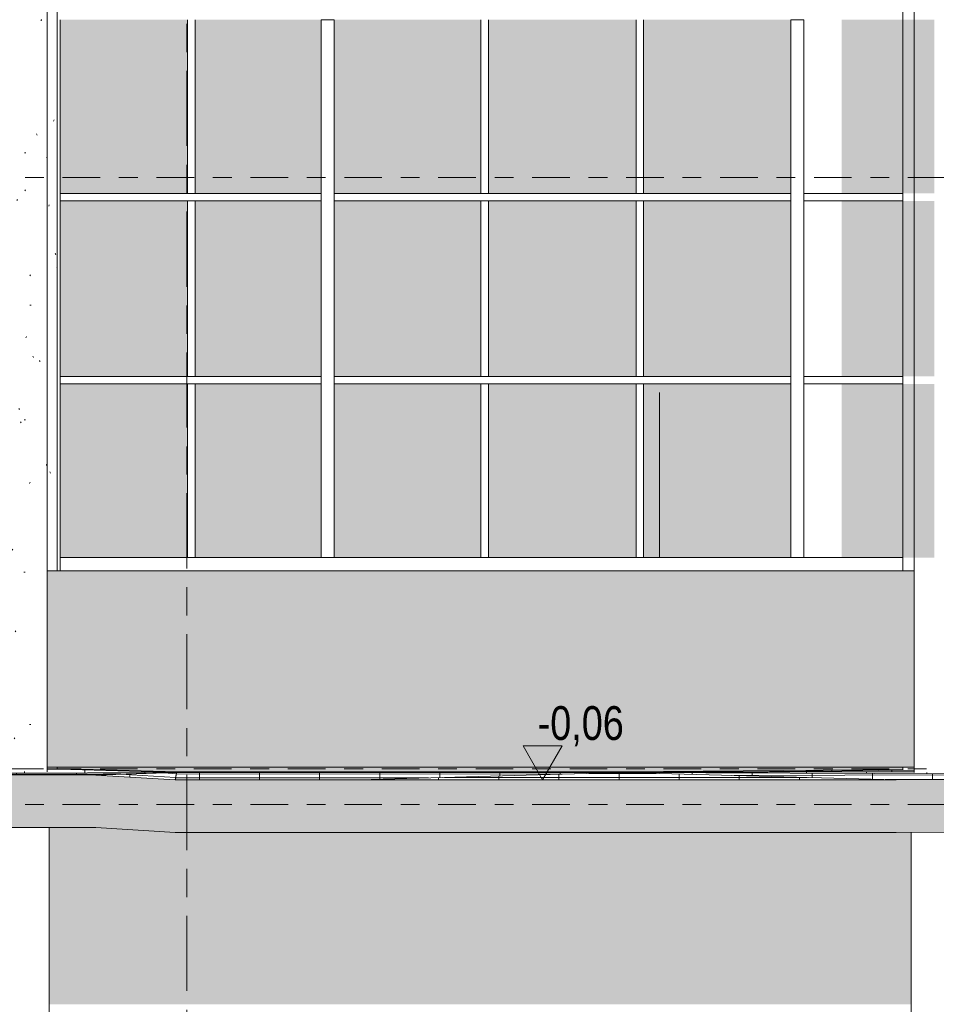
# Model space of a CAD drawing. Header units: metres. Extents: x -32 to 170, y -15 to 869.
# Tile 48 of 66: x 46 to 51, y -4 to 1. Entities that reach past the tile are written whole.
import ezdxf

# ---------------------------------------------------------------- set-up
doc = ezdxf.new("R2010")
doc.units = ezdxf.units.M
doc.header["$XCLIPFRAME"] = 2
doc.linetypes.add('_Ebene_', pattern=[0.4, 0.2, -0.1, 0, -0.1])
doc.linetypes.add('_Rasterlinie_', pattern=[0.75, 0.4, -0.1, 0.15, -0.1])
for name, color, linetype, lineweight in [('A_Ebenen', 130, 'Continuous', 5), ('A_Fassade', 113, 'Continuous', 5), ('A_Geschossdecken', 7, 'Continuous', 5), ('A_Geschossdecken_Oberflächenschraffur', 7, 'Continuous', 5), ('A_Geschossdecken_Schraffur', 7, 'Continuous', 5), ('A_Hoehenkoten', 124, 'Continuous', 5), ('A_Raster', 128, 'Continuous', 5), ('A_Scan-Pixelbild', 213, 'Continuous', 5), ('A_Tragwerksstützen', 7, 'Continuous', 5), ('A_Wand', 244, 'Continuous', 5), ('A_Wände_Oberflächenschraffur', 244, 'Continuous', 5)]:
    doc.layers.add(name, color=color, linetype=linetype, lineweight=lineweight)
doc.styles.add('Arial', font='arial.ttf', dxfattribs={"width": 0.8, "height": 0.18})
picture_1 = doc.add_image_def('image1.jpg', size_in_pixel=(17396, 4678))
pattern_1 = [(0, (52.91895, 18.958), (0.813, 0.203), [0.007, -0.603, 0.007, -0.603, -3.251]), (0, (52.91895, 18.958), (0.813, 0.203), [-1.219, 0.007, -1.212, 0.007, -0.603, -1.422]), (0, (52.91895, 18.958), (0.813, 0.203), [-3.048, 0.007, -0.4, 0.007, -1.009]), (120, (53.22295, 19.06), (-0.5823032, 0.6025787), [0.007, -0.603, 0.007, -0.603, -3.251]), (120, (53.22295, 19.06), (-0.5823032, 0.6025787), [-1.219, 0.007, -1.212, 0.007, -0.603, -1.422]), (120, (53.22295, 19.06), (-0.5823032, 0.6025787), [-3.048, 0.007, -0.4, 0.007, -1.009]), (240, (53.32495, 19.466), (-0.2306968, -0.8055787), [0.007, -0.603, 0.007, -0.603, -3.251]), (240, (53.32495, 19.466), (-0.2306968, -0.8055787), [-1.219, 0.007, -1.212, 0.007, -0.603, -1.422]), (240, (53.32495, 19.466), (-0.2306968, -0.8055787), [-3.048, 0.007, -0.4, 0.007, -1.009])]
pattern_2 = [(358.478, (52.33595, -2.959), (0.000159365, 0.005997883), []), (90, (52.33595, -2.959), (-0.32, 0.008), [])]
pattern_3 = [(0, (52.91895, -2.818), (0, 0.006), []), (90, (52.91895, -2.818), (-0.32, 2e-17), [])]
pattern_4 = [(0.455, (53.09195, -2.746), (-0.00015882, 0.01999937), []), (90, (53.09195, -2.746), (-0.32, -0.003), [])]
pattern_5 = [(356.531, (51.57995, -3.033), (0.00027251, 0.02102203), []), (90, (51.57995, -3.033), (-0.319, 0.019), [])]
pattern_6 = [(359.982, (52.91195, -2.819), (2.199e-06, 0.007), []), (90, (52.91195, -2.819), (-0.32, 2e-17), [])]
pattern_7 = [(359.257, (52.63495, -2.762), (0.00037606, 0.02899756), []), (90, (52.63495, -2.762), (-0.32, 0.004), [])]
pattern_8 = [(0.318, (53.03995, -2.726), (-0.00011655, 0.02099968), []), (90, (53.03995, -2.726), (-0.32, -0.002), [])]
pattern_9 = [(0.115, (52.96195, -2.811), (-1.2043e-05, 0.005999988), []), (90, (52.96195, -2.811), (-0.32, -0.001), [])]
pattern_10 = [(0.101, (52.95695, -2.766), (-3.349e-05, 0.01899997), []), (90, (52.95695, -2.766), (-0.32, -0.001), [])]
pattern_11 = [(0.182, (52.98795, -2.725), (-7.624e-05, 0.02399988), []), (90, (52.98795, -2.725), (-0.32, -0.001), [])]
pattern_12 = [(0, (52.91895, -2.757), (0, 0.021), []), (90, (52.91895, -2.757), (-0.32, 2e-17), [])]
pattern_13 = [(0.005, (52.92095, -2.818), (-5.236e-07, 0.006), []), (90, (52.92095, -2.818), (-0.32, 2e-17), [])]
pattern_14 = [(0.017, (52.92495, -2.758), (-6.23e-06, 0.021), []), (90, (52.92495, -2.758), (-0.32, 2e-17), [])]

# ---------------------------------------------------------------- blocks, each defined once
blk = doc.blocks.new('STB Stütze - rechteckig1 - STB 310 x 310-8104198-B')
at = {"layer": 'A_Tragwerksstützen', "color": 250, "lineweight": 9}
blk.add_line((-12.7148, -9.3128), (-12.7148, -3.1078), dxfattribs=at)
blk = doc.blocks.new('STB Stütze - rechteckig1 - STB 310 x 310-V77-B')
at = {"layer": 'A_Tragwerksstützen', "color": 250, "lineweight": 9}
blk.add_line((-8.1274, -9.3094), (-8.1274, -3.133), dxfattribs=at)
blk = doc.blocks.new('Curtain Wall Steel1 - Curtain Wall Steel-8092597-B')
at = {"layer": 'A_Tragwerksstützen', "color": 250, "lineweight": 9}
for p, q in [((-8.171, 6.1449), (-8.171, -1.7403)), ((-8.11, 6.1449), (-8.11, -2.8152)), ((-9.4658, -1.6703), (-9.4658, -0.7904)), ((-8.171, -2.7865), (-8.171, -2.7994))]:
    blk.add_line(p, q, dxfattribs=at)
blk = doc.blocks.new('FP_84-B')
at = {"layer": 'A_Tragwerksstützen', "color": 250, "lineweight": 9}
blk.add_line((-12.7265, -2.8101), (-12.7265, 6.1449), dxfattribs=at)
at = {"layer": 'A_Tragwerksstützen'}
for p, q in [((-12.7578, 1.1908), (-12.7586, 1.1894)), ((-12.757, 1.1923), (-12.7578, 1.1908)), ((-12.7562, 1.1937), (-12.757, 1.1923)), ((-12.7554, 1.1952), (-12.7562, 1.1937)), ((-12.727, 0.4597), (-12.7272, 0.4583)), ((-12.7268, 0.4612), (-12.727, 0.4597)), ((-12.7266, 0.4626), (-12.7268, 0.4612)), ((-12.7264, 0.4641), (-12.7266, 0.4626)), ((-12.7658, -0.6219), (-12.7667, -0.6205)), ((-12.765, -0.6234), (-12.7658, -0.6219)), ((-12.7642, -0.6249), (-12.765, -0.6234)), ((-12.7633, -0.6263), (-12.7642, -0.6249)), ((-12.7294, -1.1785), (-12.7297, -1.18)), ((-12.729, -1.1771), (-12.7294, -1.1785)), ((-12.7287, -1.1756), (-12.729, -1.1771)), ((-12.7284, -1.1742), (-12.7287, -1.1756))]:
    blk.add_line(p, q, dxfattribs=at)
blk = doc.blocks.new('Curtain Wall Steel16 - Curtain Wall Steel-8092808-B')
at = {"layer": 'A_Tragwerksstützen'}
h = blk.add_hatch(dxfattribs=at)
h.set_pattern_fill('FP_54', color=256, style=0, pattern_type=2)
h.set_pattern_definition([(0, (-6.162, 18.958), (0.813, 0.203), [0.007, -0.603, 0.007, -0.603, -3.251]), (0, (-6.162, 18.958), (0.813, 0.203), [-1.219, 0.007, -1.212, 0.007, -0.603, -1.422]), (0, (-6.162, 18.958), (0.813, 0.203), [-3.048, 0.007, -0.4, 0.007, -1.009]), (120, (-5.858, 19.06), (-0.5823032, 0.6025787), [0.007, -0.603, 0.007, -0.603, -3.251]), (120, (-5.858, 19.06), (-0.5823032, 0.6025787), [-1.219, 0.007, -1.212, 0.007, -0.603, -1.422]), (120, (-5.858, 19.06), (-0.5823032, 0.6025787), [-3.048, 0.007, -0.4, 0.007, -1.009]), (240, (-5.756, 19.466), (-0.2306968, -0.8055787), [0.007, -0.603, 0.007, -0.603, -3.251]), (240, (-5.756, 19.466), (-0.2306968, -0.8055787), [-1.219, 0.007, -1.212, 0.007, -0.603, -1.422]), (240, (-5.756, 19.466), (-0.2306968, -0.8055787), [-3.048, 0.007, -0.4, 0.007, -1.009])])
h.paths.add_polyline_path([(-12.7765, -2.8108), (-12.7765, 6.1449), (-12.9665, 6.1449), (-12.9665, -2.8083)], flags=0)
h = blk.add_hatch(dxfattribs=at)
h.set_pattern_fill('FP_60', color=256, style=0, pattern_type=2)
h.set_pattern_definition([(0, (-7.231, 18.958), (0.761, 0.203), [0.006, -0.565, 0.006, -0.565, -3.046]), (0, (-7.231, 18.958), (0.761, 0.203), [-1.142, 0.006, -1.136, 0.006, -0.565, -1.332]), (0, (-7.231, 18.958), (0.761, 0.203), [-2.855, 0.006, -0.374, 0.006, -0.945]), (118.407, (-6.945, 19.06), (-0.5451132, 0.6021807), [0.007, -0.594, 0.007, -0.594, -3.201]), (118.407, (-6.945, 19.06), (-0.5451132, 0.6021807), [-1.2, 0.007, -1.194, 0.007, -0.594, -1.4]), (118.407, (-6.945, 19.06), (-0.5451132, 0.6021807), [-3.001, 0.007, -0.394, 0.007, -0.994]), (241.593, (-6.85, 19.466), (-0.2160574, -0.805164), [0.007, -0.594, 0.007, -0.594, -3.201]), (241.593, (-6.85, 19.466), (-0.2160574, -0.805164), [-1.2, 0.007, -1.194, 0.007, -0.594, -1.4]), (241.593, (-6.85, 19.466), (-0.2160574, -0.805164), [-3.001, 0.007, -0.394, 0.007, -0.994])])
h.paths.add_polyline_path([(-12.6729, -2.7933), (-12.6729, -2.7865), (-12.7265, -2.7865), (-12.7265, -2.7923), (-12.7236, -2.7923)], flags=0)
h.paths.add_polyline_path([(-12.7265, -1.7403), (-12.6729, -1.7403), (-12.6729, 6.1449), (-12.7265, 6.1449), (-12.7265, 0.7696)], flags=0)
at = {"layer": 'A_Tragwerksstützen', "color": 250, "lineweight": 9}
for p, q in [((-12.6729, 6.1449), (-12.6729, -1.7403)), ((-12.6729, -2.7865), (-12.6729, -2.7933))]:
    blk.add_line(p, q, dxfattribs=at)
blk.add_blockref('FP_84-B', (0, 0), dxfattribs=at)
blk = doc.blocks.new('System Panel - Glazed-8069538-B')
at = {"layer": 'A_Fassade', "lineweight": 9}
blk.add_hatch(color=10, dxfattribs=at).paths.add_polyline_path([(12.7313, -1.6703), (12.7313, -0.7453), (12.2397, -0.7453), (12.2397, -1.6703)], flags=0)
blk = doc.blocks.new('System Panel - Glazed-8069547-B')
at = {"layer": 'A_Fassade', "lineweight": 9}
blk.add_hatch(color=10, dxfattribs=at).paths.add_polyline_path([(12.7313, -0.7053), (12.7313, 0.2297), (12.2397, 0.2297), (12.2397, -0.7053)], flags=0)
blk = doc.blocks.new('System Panel - Glazed-8069537-B')
at = {"layer": 'A_Fassade', "lineweight": 9}
blk.add_hatch(color=10, dxfattribs=at).paths.add_polyline_path([(13.6246, -1.6703), (14.4079, -1.6703), (14.4079, -0.7453), (13.6246, -0.7453)], flags=0)
blk = doc.blocks.new('System Panel - Glazed-8069546-B')
at = {"layer": 'A_Fassade', "lineweight": 9}
blk.add_hatch(color=10, dxfattribs=at).paths.add_polyline_path([(13.6246, -0.7053), (14.4079, -0.7053), (14.4079, 0.2297), (13.6246, 0.2297), (13.6246, -0.7015)], flags=0)
blk = doc.blocks.new('System Panel - Glazed-8069539-B')
at = {"layer": 'A_Fassade', "lineweight": 9}
blk.add_hatch(color=10, dxfattribs=at).paths.add_polyline_path([(10.4114, -1.6703), (10.4114, -0.7453), (9.6256, -0.7453), (9.6256, -1.6703)], flags=0)
blk = doc.blocks.new('System Panel - Glazed-8069548-B')
at = {"layer": 'A_Fassade', "lineweight": 9}
blk.add_hatch(color=10, dxfattribs=at).paths.add_polyline_path([(10.4114, -0.7053), (10.4114, 0.2297), (9.6256, 0.2297), (9.6256, -0.7053)], flags=0)
blk = doc.blocks.new('System Panel - Glazed-8069621-B')
at = {"layer": 'A_Fassade', "lineweight": 9}
blk.add_hatch(color=10, dxfattribs=at).paths.add_polyline_path([(1.5827, -1.6703), (1.5827, -0.7453), (0.8019, -0.7453), (0.8019, -1.6703)], flags=0)
blk = doc.blocks.new('System Panel - Glazed-8069622-B')
at = {"layer": 'A_Fassade', "lineweight": 9}
blk.add_hatch(color=10, dxfattribs=at).paths.add_polyline_path([(1.5827, -0.7053), (1.5827, 0.2297), (0.8019, 0.2297), (0.8019, -0.7053)], flags=0)
blk = doc.blocks.new('System Panel - Glazed-8069627-B')
at = {"layer": 'A_Fassade', "lineweight": 9}
blk.add_hatch(color=10, dxfattribs=at).paths.add_polyline_path([(-11.2674, -1.6703), (-11.2674, -0.7453), (-11.9382, -0.7453), (-11.9382, -1.6703)], flags=0)
blk = doc.blocks.new('System Panel - Glazed-8069628-B')
at = {"layer": 'A_Fassade', "lineweight": 9}
blk.add_hatch(color=10, dxfattribs=at).paths.add_polyline_path([(-11.2674, -0.7053), (-11.2674, 0.2297), (-11.9382, 0.2297), (-11.9382, -0.7053)], flags=0)
blk = doc.blocks.new('System Panel - Glazed-8069629-B')
at = {"layer": 'A_Fassade', "lineweight": 9}
blk.add_hatch(color=10, dxfattribs=at).paths.add_polyline_path([(-12.6565, -1.6703), (-11.9782, -1.6703), (-11.9782, -0.7453), (-12.6565, -0.7453)], flags=0)
at = {"layer": 'A_Fassade', "color": 250, "lineweight": 9}
blk.add_line((-12.6565, -0.7453), (-12.6565, -1.6703), dxfattribs=at)
blk = doc.blocks.new('System Panel - Glazed-8069630-B')
at = {"layer": 'A_Fassade', "lineweight": 9}
blk.add_hatch(color=10, dxfattribs=at).paths.add_polyline_path([(-12.6565, -0.7053), (-11.9782, -0.7053), (-11.9782, 0.2297), (-12.6565, 0.2297)], flags=0)
at = {"layer": 'A_Fassade', "color": 250, "lineweight": 9}
blk.add_line((-12.6565, 0.2297), (-12.6565, -0.7053), dxfattribs=at)
blk = doc.blocks.new('Rectangular Mullion - 70mm x 280mm-V105-B')
at = {"layer": 'A_Fassade', "color": 250, "lineweight": 9}
blk.add_line((-8.7325, -1.6703), (-8.171, -1.6703), dxfattribs=at)
blk = doc.blocks.new('Rectangular Mullion - 70mm x 280mm-8069568-B')
at = {"layer": 'A_Fassade', "color": 250, "lineweight": 9}
blk.add_line((12.7663, -1.6703), (13.6046, -1.6703), dxfattribs=at)
blk = doc.blocks.new('Rectangular Mullion - 70mm x 280mm-8069570-B')
at = {"layer": 'A_Fassade', "color": 250, "lineweight": 9}
blk.add_line((9.6056, -1.6703), (10.4314, -1.6703), dxfattribs=at)
blk = doc.blocks.new('Rectangular Mullion - 70mm x 280mm-8069680-B')
at = {"layer": 'A_Fassade', "color": 250, "lineweight": 9}
blk.add_line((0.7669, -1.6703), (1.6027, -1.6703), dxfattribs=at)
blk = doc.blocks.new('Rectangular Mullion - 70mm x 280mm-8069684-B')
at = {"layer": 'A_Fassade', "color": 250, "lineweight": 9}
blk.add_line((-11.9582, -1.6703), (-11.2324, -1.6703), dxfattribs=at)
blk = doc.blocks.new('Rectangular Mullion - 70mm x 280mm-8069685-B')
at = {"layer": 'A_Fassade', "color": 250, "lineweight": 9}
for p, q in [((-12.6565, -1.7403), (-12.6565, -1.6703)), ((-12.6565, -1.6703), (-11.9582, -1.6703))]:
    blk.add_line(p, q, dxfattribs=at)
blk = doc.blocks.new('Rectangular Mullion - 40mm x100mm-V109-B')
at = {"layer": 'A_Fassade', "color": 250, "lineweight": 9}
for p, q in [((-8.171, -0.7053), (-8.6975, -0.7053)), ((-8.171, -0.7453), (-8.6975, -0.7453))]:
    blk.add_line(p, q, dxfattribs=at)
blk = doc.blocks.new('Rectangular Mullion - 40mm x100mm-8069590-B')
at = {"layer": 'A_Fassade', "color": 250, "lineweight": 9}
for p, q in [((11.2347, -0.7053), (10.4314, -0.7053)), ((11.2347, -0.7453), (10.4314, -0.7453))]:
    blk.add_line(p, q, dxfattribs=at)
blk = doc.blocks.new('Rectangular Mullion - 40mm x100mm-8069591-B')
at = {"layer": 'A_Fassade', "color": 250, "lineweight": 9}
for p, q in [((10.4314, -0.7053), (9.6056, -0.7053)), ((10.4314, -0.7453), (9.6056, -0.7453))]:
    blk.add_line(p, q, dxfattribs=at)
blk = doc.blocks.new('Rectangular Mullion - 40mm x100mm-8069692-B')
at = {"layer": 'A_Fassade', "color": 250, "lineweight": 9}
for p, q in [((1.6027, -0.7053), (0.8019, -0.7053)), ((1.6027, -0.7453), (0.8019, -0.7453))]:
    blk.add_line(p, q, dxfattribs=at)
blk = doc.blocks.new('Rectangular Mullion - 40mm x100mm-8069697-B')
at = {"layer": 'A_Fassade', "color": 250, "lineweight": 9}
for p, q in [((-11.2674, -0.7053), (-11.9582, -0.7053)), ((-11.2674, -0.7453), (-11.9582, -0.7453))]:
    blk.add_line(p, q, dxfattribs=at)
blk = doc.blocks.new('Rectangular Mullion - 40mm x100mm-8069698-B')
at = {"layer": 'A_Fassade', "color": 250, "lineweight": 9}
for p, q in [((-12.6565, -0.7453), (-12.6565, -0.7053)), ((-11.9582, -0.7053), (-12.6565, -0.7053)), ((-11.9582, -0.7453), (-12.6565, -0.7453))]:
    blk.add_line(p, q, dxfattribs=at)
blk = doc.blocks.new('Rectangular Mullion - 70mm x 160mm-8069612-B')
at = {"layer": 'A_Fassade', "color": 250, "lineweight": 9}
for p, q in [((15.2319, -0.7253), (15.2319, -1.6703)), ((15.3019, -0.7253), (15.3019, -1.6703))]:
    blk.add_line(p, q, dxfattribs=at)
blk = doc.blocks.new('Rectangular Mullion - 40mm x100mm-8069611-B')
at = {"layer": 'A_Fassade', "color": 250, "lineweight": 9}
for p, q in [((15.9715, -0.7453), (16.0115, -0.7453)), ((15.9715, -0.7453), (15.9715, -1.6703)), ((16.0115, -0.7453), (16.0115, -1.6703))]:
    blk.add_line(p, q, dxfattribs=at)
blk = doc.blocks.new('Rectangular Mullion - 70mm x 160mm-8069615-B')
at = {"layer": 'A_Fassade', "color": 250, "lineweight": 9}
for p, q in [((15.2319, 0.2497), (15.2319, -0.7253)), ((15.3019, 0.2497), (15.3019, -0.7253))]:
    blk.add_line(p, q, dxfattribs=at)
blk = doc.blocks.new('Rectangular Mullion - 40mm x100mm-8069614-B')
at = {"layer": 'A_Fassade', "color": 250, "lineweight": 9}
for p, q in [((15.9715, 0.2297), (16.0115, 0.2297)), ((15.9715, 0.2297), (15.9715, -0.7053)), ((16.0115, 0.2297), (16.0115, -0.7053)), ((16.0115, -0.7053), (15.9715, -0.7053))]:
    blk.add_line(p, q, dxfattribs=at)
blk = doc.blocks.new('Rectangular Mullion - 70mm x 160mm-8069617-B')
at = {"layer": 'A_Fassade', "color": 250, "lineweight": 9}
for p, q in [((15.2319, 1.1947), (15.3019, 1.1947)), ((15.2319, 1.1947), (15.2319, 0.2497)), ((15.3019, 1.1947), (15.3019, 0.2497))]:
    blk.add_line(p, q, dxfattribs=at)
blk = doc.blocks.new('Rectangular Mullion - 40mm x100mm-V91-B')
at = {"layer": 'A_Fassade', "color": 250, "lineweight": 9}
for p, q in [((15.9715, 1.1947), (15.9715, 0.2697)), ((16.0115, 1.1947), (16.0115, 0.2697)), ((16.0115, 0.2697), (15.9715, 0.2697))]:
    blk.add_line(p, q, dxfattribs=at)
blk = doc.blocks.new('Höhenkoten - leer-6237472-B')
at = {"layer": 'A_Hoehenkoten'}
for p, q in [((-6.2305, -1.5603), (-6.0227, -1.5603)), ((-6.1266, -1.7403), (-6.2305, -1.5603)), ((-6.1266, -1.7403), (-6.0227, -1.5603))]:
    blk.add_line(p, q, dxfattribs=at)

msp = doc.modelspace()

# ---------------------------------------------------------------- hatches: boundary and pattern name
at = {"layer": 'A_Geschossdecken_Oberflächenschraffur'}
h = msp.add_hatch(dxfattribs=at)
h.set_pattern_fill('FP_75', color=9, style=0, pattern_type=2)
h.set_pattern_definition(pattern_7)
h.paths.add_polyline_path([(45.9669, -2.8192), (47.0363, -2.8149), (46.3545, -2.7941), (46.3545, -2.8069), (46.3528, -2.808), (46.3398, -2.8099), (46.3045, -2.8108), (46.0795, -2.807), (46.0538, -2.8043), (46.0445, -2.801), (46.0445, -2.7908), (45.7302, -2.7853), (45.7302, -2.7972), (45.9229, -2.8151)], flags=0)
h = msp.add_hatch(dxfattribs=at)
h.set_pattern_fill('FP_75', color=9, style=0, pattern_type=2)
h.set_pattern_definition(pattern_7)
h.paths.add_polyline_path([(45.9669, -2.8192), (47.0363, -2.8149), (46.3545, -2.7941), (46.3545, -2.8069), (46.3528, -2.808), (46.3398, -2.8099), (46.3045, -2.8108), (46.0795, -2.807), (46.0538, -2.8043), (46.0445, -2.801), (46.0445, -2.7908), (45.7302, -2.7853), (45.7302, -2.7972), (45.9229, -2.8151)], flags=0)
h = msp.add_hatch(dxfattribs=at)
h.set_pattern_fill('FP_74', color=9, style=0, pattern_type=2)
h.set_pattern_definition(pattern_6)
h.paths.add_polyline_path([(46.6148, -2.8279), (47.0439, -2.8151), (45.9766, -2.8201), (46.0587, -2.8277), (46.6141, -2.8279)], flags=0)
h = msp.add_hatch(dxfattribs=at)
h.set_pattern_fill('FP_74', color=9, style=0, pattern_type=2)
h.set_pattern_definition(pattern_6)
h.paths.add_polyline_path([(46.6148, -2.8279), (47.0439, -2.8151), (45.9766, -2.8201), (46.0587, -2.8277), (46.6141, -2.8279)], flags=0)
h = msp.add_hatch(dxfattribs=at)
h.set_pattern_fill('FP_66', color=9, style=0, pattern_type=2)
h.set_pattern_definition(pattern_2)
h.paths.add_polyline_path([(47.0439, -2.8151), (47.0473, -2.8101), (46.3545, -2.7923), (46.3545, -2.7941), (46.8797, -2.8101)], flags=0)
h = msp.add_hatch(dxfattribs=at)
h.set_pattern_fill('FP_66', color=9, style=0, pattern_type=2)
h.set_pattern_definition(pattern_2)
h.paths.add_polyline_path([(47.0439, -2.8151), (47.0473, -2.8101), (46.3545, -2.7923), (46.3545, -2.7941), (46.8797, -2.8101)], flags=0)
h = msp.add_hatch(dxfattribs=at)
h.set_pattern_fill('FP_73', color=9, style=0, pattern_type=2)
h.set_pattern_definition(pattern_5)
h.paths.add_polyline_path([(47.0363, -2.8536), (47.0374, -2.848), (47.0439, -2.8151), (46.6148, -2.8279), (47.0314, -2.8533)], flags=0)
h = msp.add_hatch(dxfattribs=at)
h.set_pattern_fill('FP_73', color=9, style=0, pattern_type=2)
h.set_pattern_definition(pattern_5)
h.paths.add_polyline_path([(47.0363, -2.8536), (47.0374, -2.848), (47.0439, -2.8151), (46.6148, -2.8279), (47.0314, -2.8533)], flags=0)
h = msp.add_hatch(dxfattribs=at)
h.set_pattern_fill('FP_90', color=9, style=0, pattern_type=2)
h.set_pattern_definition(pattern_8)
h.paths.add_polyline_path([(47.0363, -2.8536), (47.0375, -2.8528), (47.0413, -2.8281)], flags=0)
h = msp.add_hatch(dxfattribs=at)
h.set_pattern_fill('FP_90', color=9, style=0, pattern_type=2)
h.set_pattern_definition(pattern_8)
h.paths.add_polyline_path([(47.0363, -2.8536), (47.0375, -2.8528), (47.0413, -2.8281)], flags=0)
h = msp.add_hatch(dxfattribs=at)
h.set_pattern_fill('FP_98', color=9, style=0, pattern_type=2)
h.set_pattern_definition(pattern_14)
h.paths.add_polyline_path([(47.0374, -2.8536), (48.0268, -2.853), (49.4146, -2.8151), (47.0439, -2.8151), (47.0417, -2.8279)], flags=0)
h = msp.add_hatch(dxfattribs=at)
h.set_pattern_fill('FP_98', color=9, style=0, pattern_type=2)
h.set_pattern_definition(pattern_14)
h.paths.add_polyline_path([(47.0374, -2.8536), (48.0268, -2.853), (49.4146, -2.8151), (47.0439, -2.8151), (47.0417, -2.8279)], flags=0)
h = msp.add_hatch(dxfattribs=at)
h.set_pattern_fill('FP_97', color=9, style=0, pattern_type=2)
h.set_pattern_definition(pattern_13)
h.paths.add_polyline_path([(47.0439, -2.8151), (49.4146, -2.8151), (47.0473, -2.8101)], flags=0)
h = msp.add_hatch(dxfattribs=at)
h.set_pattern_fill('FP_97', color=9, style=0, pattern_type=2)
h.set_pattern_definition(pattern_13)
h.paths.add_polyline_path([(47.0439, -2.8151), (49.4146, -2.8151), (47.0473, -2.8101)], flags=0)
h = msp.add_hatch(dxfattribs=at)
h.set_pattern_fill('FP_67', color=9, style=0, pattern_type=2)
h.set_pattern_definition(pattern_3)
h.paths.add_polyline_path([(49.4146, -2.8151), (49.4235, -2.8101), (47.5157, -2.8111)], flags=0)
h = msp.add_hatch(dxfattribs=at)
h.set_pattern_fill('FP_67', color=9, style=0, pattern_type=2)
h.set_pattern_definition(pattern_3)
h.paths.add_polyline_path([(49.4146, -2.8151), (49.4235, -2.8101), (47.5157, -2.8111)], flags=0)
h = msp.add_hatch(dxfattribs=at)
h.set_pattern_fill('FP_96', color=9, style=0, pattern_type=2)
h.set_pattern_definition(pattern_12)
h.paths.add_polyline_path([(50.8744, -2.8533), (49.4146, -2.8151), (48.0154, -2.8533), (49.5138, -2.8533)], flags=0)
h = msp.add_hatch(dxfattribs=at)
h.set_pattern_fill('FP_96', color=9, style=0, pattern_type=2)
h.set_pattern_definition(pattern_12)
h.paths.add_polyline_path([(50.8744, -2.8533), (49.4146, -2.8151), (48.0154, -2.8533), (49.5138, -2.8533)], flags=0)
h = msp.add_hatch(dxfattribs=at)
h.set_pattern_fill('FP_93', color=9, style=0, pattern_type=2)
h.set_pattern_definition(pattern_9)
h.paths.add_polyline_path([(49.4146, -2.8151), (50.9709, -2.8109), (49.4235, -2.8101)], flags=0)
h = msp.add_hatch(dxfattribs=at)
h.set_pattern_fill('FP_93', color=9, style=0, pattern_type=2)
h.set_pattern_definition(pattern_9)
h.paths.add_polyline_path([(49.4146, -2.8151), (50.9709, -2.8109), (49.4235, -2.8101)], flags=0)
h = msp.add_hatch(dxfattribs=at)
h.set_pattern_fill('FP_95', color=9, style=0, pattern_type=2)
h.set_pattern_definition(pattern_11)
h.paths.add_polyline_path([(50.8744, -2.8533), (51.5971, -2.851), (51.3009, -2.8224), (49.4146, -2.8151), (49.5368, -2.8183)], flags=0)
h = msp.add_hatch(dxfattribs=at)
h.set_pattern_fill('FP_95', color=9, style=0, pattern_type=2)
h.set_pattern_definition(pattern_11)
h.paths.add_polyline_path([(50.8744, -2.8533), (51.5971, -2.851), (51.3009, -2.8224), (49.4146, -2.8151), (49.5368, -2.8183)], flags=0)
h = msp.add_hatch(dxfattribs=at)
h.set_pattern_fill('FP_68', color=9, style=0, pattern_type=2)
h.set_pattern_definition(pattern_4)
h.paths.add_polyline_path([(51.3041, -2.8111), (51.3055, -2.7963), (51.2809, -2.7971), (51.2809, -2.8111), (51.3009, -2.8111)], flags=0)
h.paths.add_polyline_path([(50.9709, -2.8109), (50.9709, -2.8002), (50.856, -2.7987), (49.5138, -2.8101)], flags=0)
h = msp.add_hatch(dxfattribs=at)
h.set_pattern_fill('FP_68', color=9, style=0, pattern_type=2)
h.set_pattern_definition(pattern_4)
h.paths.add_polyline_path([(51.3041, -2.8111), (51.3055, -2.7963), (51.2809, -2.7971), (51.2809, -2.8111), (51.3009, -2.8111)], flags=0)
h.paths.add_polyline_path([(50.9709, -2.8109), (50.9709, -2.8002), (50.856, -2.7987), (49.5138, -2.8101)], flags=0)
h = msp.add_hatch(dxfattribs=at)
h.set_pattern_fill('FP_94', color=9, style=0, pattern_type=2)
h.set_pattern_definition(pattern_10)
h.paths.add_polyline_path([(51.3009, -2.8224), (51.3041, -2.8111), (51.2809, -2.8111), (51.2809, -2.8147), (50.9709, -2.8152), (50.9709, -2.8118), (49.5138, -2.8155), (49.9207, -2.8171)], flags=0)
h = msp.add_hatch(dxfattribs=at)
h.set_pattern_fill('FP_94', color=9, style=0, pattern_type=2)
h.set_pattern_definition(pattern_10)
h.paths.add_polyline_path([(51.3009, -2.8224), (51.3041, -2.8111), (51.2809, -2.8111), (51.2809, -2.8147), (50.9709, -2.8152), (50.9709, -2.8118), (49.5138, -2.8155), (49.9207, -2.8171)], flags=0)
at = {"layer": 'A_Geschossdecken_Schraffur', "lineweight": 9}
msp.add_hatch(color=253, dxfattribs=at).paths.add_polyline_path([(47.0363, -3.1336), (47.0374, -3.1336), (50.8744, -3.1333), (51.5971, -3.131), (51.9095, -3.1273), (52.4365, -3.0951), (52.8654, -3.0843), (64.0123, -3.0846), (71.2615, -3.0873), (73.1379, -3.0873), (74.8695, -3.0574), (75.1013, -3.0564), (76.6448, -3.0353), (78.6219, -2.9865), (78.6219, -2.7065), (76.6448, -2.7553), (75.1013, -2.7764), (74.8695, -2.7774), (73.1379, -2.8073), (69.8117, -2.8073), (61.1126, -2.8042), (52.8654, -2.8043), (52.4135, -2.8165), (51.9095, -2.8473), (51.5971, -2.851), (50.8744, -2.8533), (47.0363, -2.8536), (46.6141, -2.8279), (46.0587, -2.8277), (45.7302, -2.7972), (45.5911, -2.7996), (45.1411, -2.7996), (44.4649, -2.785), (43.4872, -2.767), (43.4872, -3.047), (44.4649, -3.065), (45.1642, -3.0796), (45.5911, -3.0796), (45.7302, -3.0772), (46.0587, -3.1077), (46.6148, -3.1079)], flags=0)
at = {"layer": 'A_Wände_Oberflächenschraffur'}
h = msp.add_hatch(dxfattribs=at)
h.set_pattern_fill('FP_54', style=0, pattern_type=2)
h.set_pattern_definition(pattern_1)
h.paths.add_polyline_path([(46.3545, -2.7865), (50.9709, -2.7865), (50.9709, -1.7403), (46.3545, -1.7403), (46.3545, -2.1727)], flags=0)
h.paths.add_polyline_path([(52.4135, -2.7865), (52.8002, -2.7865), (52.8654, -2.7851), (54.9566, -2.7841), (54.9566, -1.7403), (51.2809, -1.7403), (51.2809, -2.7865), (51.9239, -2.7865)], flags=0)
h.paths.add_polyline_path([(55.2666, -2.7851), (58.9627, -2.7851), (58.9627, -1.7403), (55.2666, -1.7403), (55.2666, -2.1727)], flags=0)
h.paths.add_polyline_path([(59.2727, -2.7851), (62.9578, -2.7851), (62.9578, -1.7403), (59.2727, -1.7403), (59.2727, -2.1727)], flags=0)
h.paths.add_polyline_path([(63.2678, -2.7851), (66.9501, -2.7851), (66.9501, -1.7403), (63.2678, -1.7403), (63.2678, -2.7814)], flags=0)
h.paths.add_polyline_path([(67.2601, -2.7851), (70.9571, -2.7851), (70.9571, -1.7403), (67.2601, -1.7403), (67.2601, -2.1727)], flags=0)
h.paths.add_polyline_path([(71.2671, -2.7851), (73.1379, -2.7851), (73.7263, -2.7825), (75.8345, -2.7537), (75.8345, -1.7403), (71.2671, -1.7403), (71.2671, -2.1727)], flags=0)
h = msp.add_hatch(dxfattribs=at)
h.set_pattern_fill('FP_54', style=0, pattern_type=2)
h.set_pattern_definition(pattern_1)
h.paths.add_polyline_path([(46.3662, -4.049), (50.9536, -4.049), (50.9536, -3.133), (50.8744, -3.1333), (47.0314, -3.1333), (46.6141, -3.1079), (46.3662, -3.1079), (46.3662, -3.6439)], flags=0)
h.paths.add_polyline_path([(59.2636, -4.049), (60.9084, -4.049), (60.9084, -3.0842), (59.2636, -3.0842)], flags=0)
h.paths.add_polyline_path([(55.2686, -4.049), (58.9536, -4.049), (58.9536, -3.0842), (55.2686, -3.0843), (55.2686, -3.6439)], flags=0)
h.paths.add_polyline_path([(75.8345, -4.049), (75.8345, -3.1594), (73.9232, -3.2251), (72.7027, -3.2251), (72.7027, -3.0873), (71.2645, -3.0874), (71.2645, -4.049), (75.6111, -4.049)], flags=0)
h.paths.add_polyline_path([(61.3331, -4.049), (62.9545, -4.049), (62.9545, -3.0842), (61.3331, -3.0842), (61.3331, -3.6439)], flags=0)
h.paths.add_polyline_path([(63.2645, -4.049), (66.957, -4.049), (66.957, -3.086), (63.2645, -3.0842), (63.2645, -3.6439)], flags=0)
h.paths.add_polyline_path([(67.267, -4.049), (70.9545, -4.049), (70.9545, -3.0873), (69.8117, -3.0873), (67.267, -3.0861), (67.267, -3.0874)], flags=0)
h.paths.add_polyline_path([(54.9586, -4.049), (54.9586, -3.0843), (52.8472, -3.0847), (52.4135, -3.0965), (51.9095, -3.1273), (51.5971, -3.131), (51.2636, -3.132), (51.2636, -4.049), (52.4135, -4.049)], flags=0)
h.paths.add_polyline_path([(48.0154, -2.8101), (49.5138, -2.8094), (50.9099, -2.7983), (50.9099, -2.7865), (46.408, -2.7865), (46.4083, -2.7931), (47.0473, -2.8101)], flags=0)
h.paths.add_polyline_path([(51.3345, -2.7951), (51.9388, -2.794), (52.7168, -2.7865), (51.3345, -2.7865), (51.3345, -2.7941)], flags=0)

# ---------------------------------------------------------------- linework, layer by layer
at = {"layer": 'A_Ebenen', "color": 170, "linetype": '_Ebene_', "lineweight": 9}
for p, q in [((85.6372, 0.3549), (35.6364, 0.3549)), ((35.6364, -2.7951), (85.6372, -2.7951)), ((85.6372, -2.9851), (35.6364, -2.9851))]:
    msp.add_line(p, q, dxfattribs=at)
at = {"layer": 'A_Geschossdecken', "color": 250, "lineweight": 9}
for p, q in [((47.0439, -2.8151), (45.9669, -2.8192)), ((46.6148, -2.8279), (46.0587, -2.8277)), ((46.3545, -2.7941), (47.0439, -2.8151)), ((46.408, -2.7931), (47.0473, -2.8101)), ((46.6148, -2.8279), (47.0439, -2.8151)), ((47.0363, -2.8536), (46.6148, -2.8279)), ((47.0363, -2.8536), (47.0439, -2.8151)), ((47.0374, -2.8536), (47.0439, -2.8151)), ((47.0473, -2.8101), (47.0439, -2.8151)), ((47.0439, -2.8151), (49.4146, -2.8151)), ((47.0473, -2.8101), (49.4235, -2.8101)), ((49.4146, -2.8151), (47.0473, -2.8101)), ((48.0154, -2.8533), (49.4146, -2.8151)), ((49.4146, -2.8151), (49.4235, -2.8101)), ((50.9709, -2.8118), (49.4146, -2.8151)), ((49.4146, -2.8151), (51.3009, -2.8224)), ((49.4146, -2.8151), (50.8744, -2.8533)), ((49.4235, -2.8101), (50.9099, -2.7983)), ((49.4235, -2.8101), (50.9709, -2.8109)), ((47.0374, -2.8536), (47.0363, -2.8536)), ((48.0154, -2.8533), (47.0374, -2.8536)), ((50.8744, -2.8533), (48.0154, -2.8533)), ((51.5971, -2.851), (50.8744, -2.8533)), ((46.0587, -3.1077), (46.6148, -3.1079)), ((46.6148, -3.1079), (47.0363, -3.1336)), ((47.0363, -3.1336), (47.0374, -3.1336)), ((47.0374, -3.1336), (48.0154, -3.1333)), ((48.0154, -3.1333), (50.8744, -3.1333)), ((50.8744, -3.1333), (51.5971, -3.131))]:
    msp.add_line(p, q, dxfattribs=at)
at = {"layer": 'A_Raster', "linetype": '_Rasterlinie_', "lineweight": 9}
msp.add_line((47.0994, -12.2276), (47.0994, 10.1714), dxfattribs=at)
at = {"layer": 'A_Wand', "color": 250, "lineweight": 9}
for p, q in [((50.9709, -1.7403), (46.3545, -1.7403)), ((46.3545, -2.7865), (50.9709, -2.7865))]:
    msp.add_line(p, q, dxfattribs=at)

# ---------------------------------------------------------------- block references
at = {"layer": 'A_Fassade', "color": 250, "lineweight": 9}
for name, p in [('System Panel - Glazed-8069629-B', (59.0809, 1.94)), ('Rectangular Mullion - 40mm x100mm-V91-B', (31.1313, 0)), ('System Panel - Glazed-8069627-B', (59.0809, 1.94)), ('Rectangular Mullion - 70mm x 160mm-8069617-B', (32.5816, 0)), ('System Panel - Glazed-8069621-B', (47.0816, 1.94)), ('Rectangular Mullion - 40mm x100mm-V91-B', (32.6929, 0)), ('System Panel - Glazed-8069539-B', (39.0787, 1.94)), ('Rectangular Mullion - 40mm x100mm-V91-B', (33.5186, 0)), ('System Panel - Glazed-8069537-B', (35.9056, 1.94)), ('Rectangular Mullion - 70mm x 160mm-8069617-B', (35.0815, 0)), ('System Panel - Glazed-8069538-B', (38.3454, 1.94)), ('Rectangular Mullion - 40mm x100mm-8069698-B', (59.0809, 0.975)), ('Rectangular Mullion - 40mm x100mm-8069697-B', (59.0809, 0.975)), ('Rectangular Mullion - 40mm x100mm-8069692-B', (47.0816, 0.975)), ('Rectangular Mullion - 40mm x100mm-8069591-B', (39.0787, 0.975)), ('Rectangular Mullion - 40mm x100mm-8069590-B', (39.0787, 0.975)), ('Rectangular Mullion - 40mm x100mm-V109-B', (59.0809, 0.975)), ('System Panel - Glazed-8069630-B', (59.0809, 0)), ('Rectangular Mullion - 40mm x100mm-8069614-B', (31.1313, 0)), ('System Panel - Glazed-8069628-B', (59.0809, 0)), ('Rectangular Mullion - 70mm x 160mm-8069615-B', (32.5816, 0)), ('System Panel - Glazed-8069622-B', (47.0816, 0)), ('Rectangular Mullion - 40mm x100mm-8069614-B', (32.6929, 0)), ('System Panel - Glazed-8069548-B', (39.0787, 0)), ('Rectangular Mullion - 40mm x100mm-8069614-B', (33.5186, 0)), ('System Panel - Glazed-8069546-B', (35.9056, 0)), ('Rectangular Mullion - 70mm x 160mm-8069615-B', (35.0815, 0)), ('System Panel - Glazed-8069547-B', (38.3454, 0)), ('Rectangular Mullion - 40mm x100mm-8069698-B', (59.0809, 0)), ('Rectangular Mullion - 40mm x100mm-8069697-B', (59.0809, 0)), ('Rectangular Mullion - 70mm x 160mm-8069612-B', (32.5816, 0)), ('Rectangular Mullion - 40mm x100mm-8069692-B', (47.0816, 0)), ('Rectangular Mullion - 40mm x100mm-8069591-B', (39.0787, 0)), ('Rectangular Mullion - 40mm x100mm-8069590-B', (39.0787, 0)), ('Rectangular Mullion - 70mm x 160mm-8069612-B', (35.0815, 0)), ('Rectangular Mullion - 40mm x100mm-V109-B', (59.0809, 0)), ('System Panel - Glazed-8069629-B', (59.0809, 0)), ('Rectangular Mullion - 40mm x100mm-8069611-B', (31.1313, 0)), ('System Panel - Glazed-8069627-B', (59.0809, 0)), ('System Panel - Glazed-8069621-B', (47.0816, 0)), ('Rectangular Mullion - 40mm x100mm-8069611-B', (32.6929, 0)), ('System Panel - Glazed-8069539-B', (39.0787, 0)), ('Rectangular Mullion - 40mm x100mm-8069611-B', (33.5186, 0)), ('System Panel - Glazed-8069537-B', (35.9056, 0)), ('System Panel - Glazed-8069538-B', (38.3454, 0)), ('Rectangular Mullion - 70mm x 280mm-8069685-B', (59.0809, 0)), ('Rectangular Mullion - 70mm x 280mm-8069684-B', (59.0809, 0)), ('Rectangular Mullion - 70mm x 280mm-8069680-B', (47.0816, 0)), ('Rectangular Mullion - 70mm x 280mm-8069570-B', (39.0787, 0)), ('Rectangular Mullion - 70mm x 280mm-8069568-B', (36.7438, 0)), ('Rectangular Mullion - 70mm x 280mm-V105-B', (59.0809, 0))]:
    msp.add_blockref(name, p, dxfattribs=at)
at = {"layer": 'A_Hoehenkoten', "extrusion": (0, 0, -1)}
msp.add_blockref('Höhenkoten - leer-6237472-B', (-42.8653, -1.113), dxfattribs=at)
at = {"layer": 'A_Tragwerksstützen', "color": 250, "lineweight": 9}
for name in ['Curtain Wall Steel16 - Curtain Wall Steel-8092808-B', 'Curtain Wall Steel1 - Curtain Wall Steel-8092597-B', 'STB Stütze - rechteckig1 - STB 310 x 310-8104198-B', 'STB Stütze - rechteckig1 - STB 310 x 310-V77-B']:
    msp.add_blockref(name, (59.0809, 0), dxfattribs=at)

# ---------------------------------------------------------------- texts
at = {"layer": 'A_Hoehenkoten', "insert": (48.9661, -2.4611), "char_height": 0.18, "width": 0.542095, "attachment_point": 1, "line_spacing_factor": 0.941778, "style": 'Arial'}
msp.add_mtext('-0,06', dxfattribs=at)

# ---------------------------------------------------------------- pictures from other files: only their frames are drawn
at = {"layer": 'A_Scan-Pixelbild'}
image = msp.add_image(picture_1, insert=(46.4074, -1.7373), size_in_units=(29.4262, 7.883), dxfattribs=at)
image.set_boundary_path([(-5019.33, 11920.3), (-5019.33, -2046.9), (22406.76, -2046.9), (22406.76, 11920.3), (-5019.33, 11920.3)])
image.dxf.flags = 15

doc.saveas('drawing.dxf')
